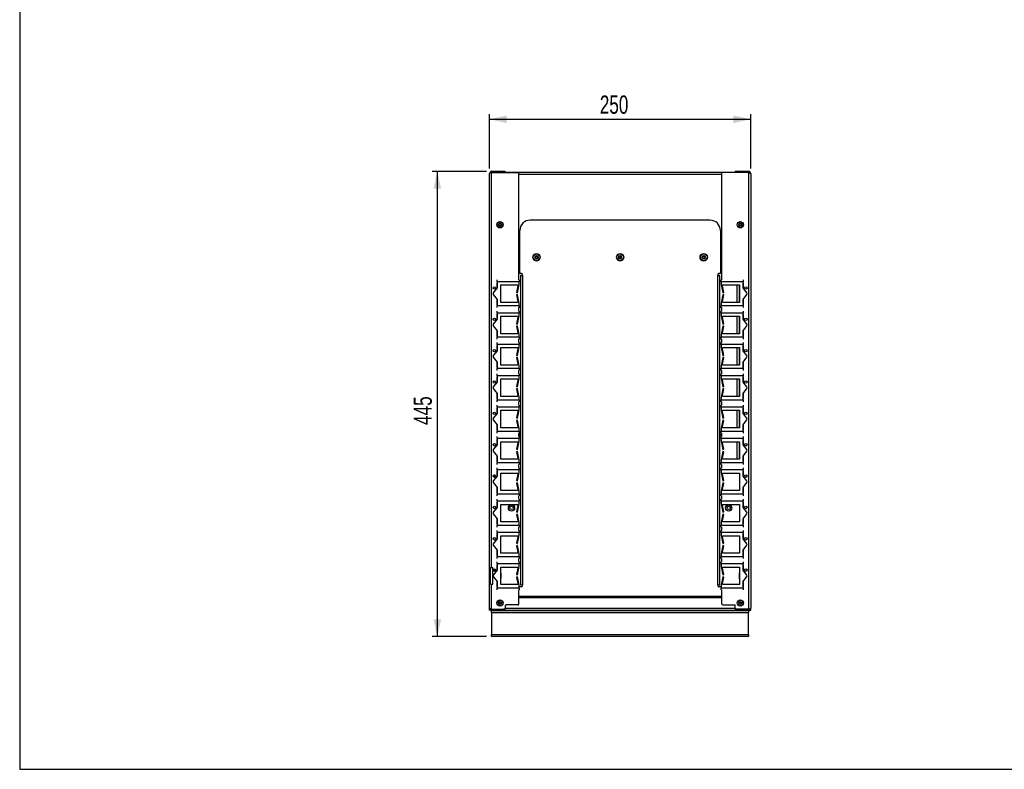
# Model space of a CAD drawing. Extents: x 24 to 2074, y 25 to 1460.
# Tile 1 of 3: x 24 to 967, y 25 to 742. Entities that reach past the tile are written whole.
import ezdxf
from ezdxf.enums import TextEntityAlignment as Align

# ---------------------------------------------------------------- set-up
doc = ezdxf.new("R2010")
doc.units = 0
doc.header["$LTSCALE"] = 5
doc.linetypes.add('CENTERX2', pattern=[20.32, 12.7, -2.54, 2.54, -2.54])
doc.layers.get('0').update_dxf_attribs({"linetype": 'CONTINUOUS'})
doc.layers.add('LAYER1', color=2, linetype='CONTINUOUS')
doc.layers.add('LAYER2', color=3, linetype='CENTERX2')
doc.dimstyles.new('SLDDIMSTYLE0', dxfattribs={"dimtxt": 17.5, "dimasz": 16.51, "dimexe": 0, "dimexo": 0.0625, "dimgap": 4.375, "dimtad": 1, "dimrnd": 1e-09, "dimzin": 12, "dimsah": 1, "dimcen": 0.09, "dimazin": 3, "dimtfac": 1, "dimtofl": 0, "dimtmove": 0, "dimatfit": 3})
doc.dimstyles.new('SLDDIMSTYLE1', dxfattribs={"dimtxt": 17.5, "dimasz": 16.51, "dimexe": 0, "dimexo": 0.0625, "dimgap": 4.375, "dimtad": 1, "dimrnd": 1e-09, "dimzin": 12, "dimsah": 1, "dimcen": 0.09, "dimazin": 3, "dimtfac": 1, "dimtofl": 0, "dimtmove": 0, "dimatfit": 3})

# ---------------------------------------------------------------- blocks, each defined once
blk = doc.blocks.new('_D')
at = {"layer": 'LAYER2', "color": 3, "linetype": 'CONTINUOUS'}
for p, q in [((470.78, 597.2), (418.78, 597.2)), ((423.78, 597.2), (423.78, 152.09)), ((470.78, 152.09), (418.78, 152.09))]:
    blk.add_line(p, q, dxfattribs=at)
for points in [[(423.78, 597.2), (420.18, 580.69), (427.38, 580.69)], [(423.78, 152.09), (427.38, 168.6), (420.18, 168.6)]]:
    blk.add_solid(points, dxfattribs=at)
at = {"layer": 'LAYER2', "color": 3, "linetype": 'CONTINUOUS', "width": 0.7}
blk.add_text('445', height=17.5, rotation=90, dxfattribs=at).set_placement((423.78, 354.64, -458), align=Align.BOTTOM_LEFT)
blk = doc.blocks.new('_D_1')
at = {"layer": 'LAYER2', "color": 3, "linetype": 'CONTINUOUS'}
for p, q in [((473.78, 600.2), (473.78, 652.2)), ((723.78, 600.2), (723.78, 652.2)), ((473.78, 647.2), (723.78, 647.2))]:
    blk.add_line(p, q, dxfattribs=at)
for points in [[(473.78, 647.2), (490.29, 643.6), (490.29, 650.8)], [(723.78, 647.2), (707.27, 650.8), (707.27, 643.6)]]:
    blk.add_solid(points, dxfattribs=at)
at = {"layer": 'LAYER2', "color": 3, "linetype": 'CONTINUOUS', "width": 0.7}
blk.add_text('250', height=17.5, dxfattribs=at).set_placement((579.34, 647.2, -458), align=Align.BOTTOM_LEFT)

msp = doc.modelspace()

# ---------------------------------------------------------------- linework, layer by layer
at = {"color": 7, "linetype": 'CONTINUOUS'}
for p, q in [((24, 1460), (24, 25)), ((24, 25), (2074, 25))]:
    msp.add_line(p, q, dxfattribs=at)
at = {"layer": 'LAYER1', "color": 2, "linetype": 'CONTINUOUS'}
for p, q in [((473.778, 179.201), (473.778, 595.201)), ((475.778, 597.201), (475.778, 596.201)), ((488.778, 597.201), (475.778, 597.201)), ((475.778, 596.201), (488.778, 596.201)), ((475.778, 596.131), (500.778, 596.131)), ((475.778, 218.201), (475.778, 596.131)), ((477.778, 596.131), (477.778, 596.201)), ((488.778, 597.201), (488.778, 596.201)), ((708.778, 596.201), (488.778, 596.201)), ((501.778, 493.538), (501.778, 595.131)), ((695.778, 594.201), (501.778, 594.201)), ((695.778, 595.131), (695.778, 493.538)), ((721.778, 596.131), (696.778, 596.131)), ((721.778, 597.201), (708.778, 597.201)), ((708.778, 596.201), (708.778, 597.201)), ((721.778, 596.201), (708.778, 596.201)), ((719.778, 596.201), (719.778, 596.131)), ((721.778, 597.201), (721.778, 596.201)), ((721.778, 596.131), (721.778, 178.272)), ((723.778, 595.201), (723.778, 179.201)), ((512.778, 550.599), (512.778, 550.591)), ((684.778, 550.599), (512.778, 550.599)), ((684.778, 550.591), (512.778, 550.591)), ((684.778, 550.591), (684.778, 550.599)), ((502.778, 540.591), (502.778, 540.599)), ((502.778, 499.593), (502.778, 540.591)), ((694.778, 540.599), (694.778, 540.591)), ((694.778, 540.591), (694.778, 499.593)), ((501.778, 505.201), (502.778, 505.201)), ((504.278, 499.593), (502.778, 499.593)), ((694.778, 499.593), (693.278, 499.593)), ((694.778, 505.201), (695.778, 505.201)), ((481.078, 490.701), (480.778, 490.701)), ((480.778, 490.701), (480.778, 485.316)), ((481.078, 491.601), (481.078, 493.538)), ((481.078, 491.601), (481.078, 485.701)), ((502.078, 491.601), (481.078, 491.601)), ((501.778, 493.601), (502.078, 493.601)), ((502.078, 493.601), (502.078, 491.601)), ((502.078, 489.101), (502.078, 491.601)), ((503.278, 497.609), (503.278, 497.64)), ((504.278, 497.64), (503.278, 497.64)), ((504.278, 497.609), (503.278, 497.609)), ((503.278, 497.609), (503.278, 201.618)), ((504.278, 497.609), (504.278, 497.64)), ((505.278, 497.593), (505.278, 498.593)), ((505.278, 497.593), (505.278, 201.602)), ((692.278, 498.593), (692.278, 497.593)), ((692.278, 201.602), (692.278, 497.593)), ((693.278, 497.64), (693.278, 497.609)), ((694.278, 497.64), (693.278, 497.64)), ((693.278, 497.609), (694.278, 497.609)), ((694.278, 497.64), (694.278, 497.609)), ((694.278, 201.618), (694.278, 497.609)), ((695.478, 491.601), (695.478, 493.601)), ((695.478, 493.601), (695.778, 493.601)), ((695.478, 491.601), (695.478, 489.101)), ((716.478, 491.601), (695.478, 491.601)), ((716.478, 493.538), (716.478, 491.601)), ((716.478, 485.701), (716.478, 491.601)), ((716.778, 490.701), (716.478, 490.701)), ((716.778, 485.316), (716.778, 490.701)), ((481.078, 485.701), (477.392, 480.97)), ((484.578, 488.601), (500.778, 488.601)), ((484.578, 471.801), (484.578, 488.601)), ((500.778, 487.615), (499.595, 481.388)), ((499.595, 481.388), (500.578, 481.201)), ((500.578, 481.201), (502.078, 489.101)), ((500.778, 488.601), (500.778, 487.615)), ((695.478, 489.101), (696.978, 481.201)), ((696.778, 488.601), (712.978, 488.601)), ((696.778, 487.615), (696.778, 488.601)), ((697.96, 481.388), (696.778, 487.615)), ((696.978, 481.201), (697.96, 481.388)), ((710.778, 471.801), (710.778, 488.601)), ((712.778, 488.601), (712.778, 471.801)), ((712.978, 488.601), (712.978, 471.801)), ((716.478, 488.701), (716.778, 488.701)), ((720.164, 480.97), (716.478, 485.701)), ((477.392, 479.433), (481.078, 474.701)), ((480.778, 475.087), (480.778, 469.701)), ((481.078, 474.701), (481.078, 468.801)), ((500.778, 471.801), (484.578, 471.801)), ((500.578, 479.201), (499.595, 479.015)), ((499.595, 479.015), (500.778, 472.787)), ((502.078, 471.301), (500.578, 479.201)), ((500.778, 472.787), (500.778, 471.801)), ((502.078, 468.801), (502.078, 471.301)), ((696.978, 479.201), (695.478, 471.301)), ((695.478, 471.301), (695.478, 468.801)), ((696.778, 472.787), (697.96, 479.015)), ((696.778, 471.801), (696.778, 472.787)), ((712.978, 471.801), (696.778, 471.801)), ((697.96, 479.015), (696.978, 479.201)), ((716.478, 474.701), (720.164, 479.433)), ((716.478, 468.801), (716.478, 474.701)), ((716.778, 471.701), (716.478, 471.701)), ((716.778, 469.701), (716.778, 475.087)), ((480.778, 469.701), (481.078, 469.701)), ((481.078, 468.801), (502.078, 468.801)), ((481.078, 466.865), (481.078, 468.801)), ((481.078, 461.601), (481.078, 463.538)), ((501.778, 463.538), (501.778, 466.865)), ((502.078, 466.801), (501.778, 466.801)), ((501.778, 463.601), (502.078, 463.601)), ((502.078, 468.801), (502.078, 466.801)), ((502.078, 463.601), (502.078, 461.601)), ((695.478, 468.801), (716.478, 468.801)), ((695.478, 466.801), (695.478, 468.801)), ((695.778, 466.801), (695.478, 466.801)), ((695.478, 463.601), (695.778, 463.601)), ((695.478, 461.601), (695.478, 463.601)), ((695.778, 466.865), (695.778, 463.538)), ((716.478, 469.701), (716.778, 469.701)), ((716.478, 468.801), (716.478, 466.865)), ((716.478, 463.538), (716.478, 461.601)), ((481.078, 455.701), (477.392, 450.97)), ((481.078, 460.701), (480.778, 460.701)), ((480.778, 460.701), (480.778, 455.316)), ((481.078, 461.601), (481.078, 455.701)), ((502.078, 461.601), (481.078, 461.601)), ((484.578, 458.601), (500.778, 458.601)), ((484.578, 441.801), (484.578, 458.601)), ((500.778, 457.615), (499.595, 451.388)), ((500.578, 451.201), (502.078, 459.101)), ((500.778, 458.601), (500.778, 457.615)), ((502.078, 459.101), (502.078, 461.601)), ((695.478, 461.601), (695.478, 459.101)), ((716.478, 461.601), (695.478, 461.601)), ((695.478, 459.101), (696.978, 451.201)), ((696.778, 458.601), (712.978, 458.601)), ((696.778, 457.615), (696.778, 458.601)), ((697.96, 451.388), (696.778, 457.615)), ((710.778, 441.801), (710.778, 458.601)), ((712.778, 458.601), (712.778, 441.801)), ((712.978, 458.601), (712.978, 441.801)), ((716.478, 455.701), (716.478, 461.601)), ((716.778, 460.701), (716.478, 460.701)), ((716.478, 458.701), (716.778, 458.701)), ((720.164, 450.97), (716.478, 455.701)), ((716.778, 455.316), (716.778, 460.701)), ((477.392, 449.433), (481.078, 444.701)), ((480.778, 445.087), (480.778, 439.701)), ((481.078, 444.701), (481.078, 438.801)), ((499.595, 451.388), (500.578, 451.201)), ((500.578, 449.201), (499.595, 449.015)), ((499.595, 449.015), (500.778, 442.787)), ((502.078, 441.301), (500.578, 449.201)), ((696.978, 449.201), (695.478, 441.301)), ((696.778, 442.787), (697.96, 449.015)), ((696.978, 451.201), (697.96, 451.388)), ((697.96, 449.015), (696.978, 449.201)), ((716.478, 444.701), (720.164, 449.433)), ((716.478, 438.801), (716.478, 444.701)), ((716.778, 439.701), (716.778, 445.087)), ((480.778, 439.701), (481.078, 439.701)), ((481.078, 438.801), (502.078, 438.801)), ((481.078, 436.865), (481.078, 438.801)), ((500.778, 441.801), (484.578, 441.801)), ((500.778, 442.787), (500.778, 441.801)), ((501.778, 433.538), (501.778, 436.865)), ((502.078, 436.801), (501.778, 436.801)), ((501.778, 433.601), (502.078, 433.601)), ((502.078, 438.801), (502.078, 441.301)), ((502.078, 438.801), (502.078, 436.801)), ((502.078, 433.601), (502.078, 431.601)), ((695.478, 441.301), (695.478, 438.801)), ((695.478, 438.801), (716.478, 438.801)), ((695.478, 436.801), (695.478, 438.801)), ((695.778, 436.801), (695.478, 436.801)), ((695.478, 431.601), (695.478, 433.601)), ((695.478, 433.601), (695.778, 433.601)), ((695.778, 436.865), (695.778, 433.538)), ((696.778, 441.801), (696.778, 442.787)), ((712.978, 441.801), (696.778, 441.801)), ((716.778, 441.701), (716.478, 441.701)), ((716.478, 439.701), (716.778, 439.701)), ((716.478, 438.801), (716.478, 436.865)), ((481.078, 425.701), (477.392, 420.97)), ((481.078, 430.701), (480.778, 430.701)), ((480.778, 430.701), (480.778, 425.316)), ((481.078, 431.601), (481.078, 433.538)), ((502.078, 431.601), (481.078, 431.601)), ((481.078, 431.601), (481.078, 425.701)), ((484.578, 428.601), (500.778, 428.601)), ((484.578, 411.801), (484.578, 428.601)), ((500.778, 427.615), (499.595, 421.388)), ((500.578, 421.201), (502.078, 429.101)), ((500.778, 428.601), (500.778, 427.615)), ((502.078, 429.101), (502.078, 431.601)), ((695.478, 431.601), (695.478, 429.101)), ((716.478, 431.601), (695.478, 431.601)), ((695.478, 429.101), (696.978, 421.201)), ((696.778, 428.601), (712.978, 428.601)), ((696.778, 427.615), (696.778, 428.601)), ((697.96, 421.388), (696.778, 427.615)), ((710.778, 411.801), (710.778, 428.601)), ((712.778, 428.601), (712.778, 411.801)), ((712.978, 428.601), (712.978, 411.801)), ((716.478, 433.538), (716.478, 431.601)), ((716.478, 425.701), (716.478, 431.601)), ((716.778, 430.701), (716.478, 430.701)), ((716.478, 428.701), (716.778, 428.701)), ((720.164, 420.97), (716.478, 425.701)), ((716.778, 425.316), (716.778, 430.701)), ((477.392, 419.433), (481.078, 414.701)), ((480.778, 415.087), (480.778, 409.701)), ((499.595, 421.388), (500.578, 421.201)), ((500.578, 419.201), (499.595, 419.015)), ((499.595, 419.015), (500.778, 412.787)), ((502.078, 411.301), (500.578, 419.201)), ((696.978, 419.201), (695.478, 411.301)), ((696.778, 412.787), (697.96, 419.015)), ((696.978, 421.201), (697.96, 421.388)), ((697.96, 419.015), (696.978, 419.201)), ((716.478, 414.701), (720.164, 419.433)), ((716.778, 409.701), (716.778, 415.087)), ((480.778, 409.701), (481.078, 409.701)), ((481.078, 414.701), (481.078, 408.801)), ((481.078, 408.801), (502.078, 408.801)), ((481.078, 406.865), (481.078, 408.801)), ((500.778, 411.801), (484.578, 411.801)), ((500.778, 412.787), (500.778, 411.801)), ((501.778, 403.538), (501.778, 406.865)), ((502.078, 406.801), (501.778, 406.801)), ((502.078, 408.801), (502.078, 411.301)), ((502.078, 408.801), (502.078, 406.801)), ((695.478, 411.301), (695.478, 408.801)), ((695.478, 408.801), (716.478, 408.801)), ((695.478, 406.801), (695.478, 408.801)), ((695.778, 406.801), (695.478, 406.801)), ((695.778, 406.865), (695.778, 403.538)), ((696.778, 411.801), (696.778, 412.787)), ((712.978, 411.801), (696.778, 411.801)), ((716.478, 408.801), (716.478, 414.701)), ((716.778, 411.701), (716.478, 411.701)), ((716.478, 409.701), (716.778, 409.701)), ((716.478, 408.801), (716.478, 406.865)), ((481.078, 400.701), (480.778, 400.701)), ((480.778, 400.701), (480.778, 395.316)), ((481.078, 401.601), (481.078, 403.538)), ((502.078, 401.601), (481.078, 401.601)), ((481.078, 401.601), (481.078, 395.701)), ((484.578, 398.601), (500.778, 398.601)), ((484.578, 381.801), (484.578, 398.601)), ((500.778, 397.615), (499.595, 391.388)), ((500.578, 391.201), (502.078, 399.101)), ((500.778, 398.601), (500.778, 397.615)), ((501.778, 403.601), (502.078, 403.601)), ((502.078, 403.601), (502.078, 401.601)), ((502.078, 399.101), (502.078, 401.601)), ((695.478, 401.601), (695.478, 403.601)), ((695.478, 403.601), (695.778, 403.601)), ((695.478, 401.601), (695.478, 399.101)), ((716.478, 401.601), (695.478, 401.601)), ((695.478, 399.101), (696.978, 391.201)), ((696.778, 398.601), (712.978, 398.601)), ((696.778, 397.615), (696.778, 398.601)), ((697.96, 391.388), (696.778, 397.615)), ((710.778, 381.801), (710.778, 398.601)), ((712.778, 398.601), (712.778, 381.801)), ((712.978, 398.601), (712.978, 381.801)), ((716.478, 403.538), (716.478, 401.601)), ((716.478, 395.701), (716.478, 401.601)), ((716.778, 400.701), (716.478, 400.701)), ((716.478, 398.701), (716.778, 398.701)), ((716.778, 395.316), (716.778, 400.701)), ((481.078, 395.701), (477.392, 390.97)), ((477.392, 389.433), (481.078, 384.701)), ((499.595, 391.388), (500.578, 391.201)), ((500.578, 389.201), (499.595, 389.015)), ((499.595, 389.015), (500.778, 382.787)), ((502.078, 381.301), (500.578, 389.201)), ((696.978, 389.201), (695.478, 381.301)), ((696.778, 382.787), (697.96, 389.015)), ((696.978, 391.201), (697.96, 391.388)), ((697.96, 389.015), (696.978, 389.201)), ((720.164, 390.97), (716.478, 395.701)), ((716.478, 384.701), (720.164, 389.433)), ((480.778, 385.087), (480.778, 379.701)), ((480.778, 379.701), (481.078, 379.701)), ((481.078, 384.701), (481.078, 378.801)), ((481.078, 378.801), (502.078, 378.801)), ((481.078, 376.865), (481.078, 378.801)), ((500.778, 381.801), (484.578, 381.801)), ((500.778, 382.787), (500.778, 381.801)), ((502.078, 378.801), (502.078, 381.301)), ((502.078, 378.801), (502.078, 376.801)), ((695.478, 381.301), (695.478, 378.801)), ((695.478, 378.801), (716.478, 378.801)), ((695.478, 376.801), (695.478, 378.801)), ((696.778, 381.801), (696.778, 382.787)), ((712.978, 381.801), (696.778, 381.801)), ((716.478, 378.801), (716.478, 384.701)), ((716.778, 381.701), (716.478, 381.701)), ((716.478, 379.701), (716.778, 379.701)), ((716.478, 378.801), (716.478, 376.865)), ((716.778, 379.701), (716.778, 385.087)), ((481.078, 370.701), (480.778, 370.701)), ((480.778, 370.701), (480.778, 365.316)), ((481.078, 371.601), (481.078, 373.538)), ((502.078, 371.601), (481.078, 371.601)), ((481.078, 371.601), (481.078, 365.701)), ((484.578, 368.601), (500.778, 368.601)), ((484.578, 351.801), (484.578, 368.601)), ((500.778, 367.615), (499.595, 361.388)), ((500.578, 361.201), (502.078, 369.101)), ((500.778, 368.601), (500.778, 367.615)), ((501.778, 373.538), (501.778, 376.865)), ((502.078, 376.801), (501.778, 376.801)), ((501.778, 373.601), (502.078, 373.601)), ((502.078, 373.601), (502.078, 371.601)), ((502.078, 369.101), (502.078, 371.601)), ((695.778, 376.801), (695.478, 376.801)), ((695.478, 371.601), (695.478, 373.601)), ((695.478, 373.601), (695.778, 373.601)), ((695.478, 371.601), (695.478, 369.101)), ((716.478, 371.601), (695.478, 371.601)), ((695.478, 369.101), (696.978, 361.201)), ((695.778, 376.865), (695.778, 373.538)), ((696.778, 368.601), (712.978, 368.601)), ((696.778, 367.615), (696.778, 368.601)), ((697.96, 361.388), (696.778, 367.615)), ((710.778, 351.801), (710.778, 368.601)), ((712.778, 368.601), (712.778, 351.801)), ((712.978, 368.601), (712.978, 351.801)), ((716.478, 373.538), (716.478, 371.601)), ((716.478, 365.701), (716.478, 371.601)), ((716.778, 370.701), (716.478, 370.701)), ((716.478, 368.701), (716.778, 368.701)), ((716.778, 365.316), (716.778, 370.701)), ((481.078, 365.701), (477.392, 360.97)), ((477.392, 359.433), (481.078, 354.701)), ((499.595, 361.388), (500.578, 361.201)), ((500.578, 359.201), (499.595, 359.015)), ((499.595, 359.015), (500.778, 352.787)), ((502.078, 351.301), (500.578, 359.201)), ((696.978, 359.201), (695.478, 351.301)), ((696.778, 352.787), (697.96, 359.015)), ((696.978, 361.201), (697.96, 361.388)), ((697.96, 359.015), (696.978, 359.201)), ((720.164, 360.97), (716.478, 365.701)), ((716.478, 354.701), (720.164, 359.433)), ((480.778, 355.087), (480.778, 349.701)), ((480.778, 349.701), (481.078, 349.701)), ((481.078, 354.701), (481.078, 348.801)), ((481.078, 348.801), (502.078, 348.801)), ((481.078, 346.865), (481.078, 348.801)), ((500.778, 351.801), (484.578, 351.801)), ((500.778, 352.787), (500.778, 351.801)), ((502.078, 348.801), (502.078, 351.301)), ((502.078, 348.801), (502.078, 346.801)), ((695.478, 351.301), (695.478, 348.801)), ((695.478, 348.801), (716.478, 348.801)), ((695.478, 346.801), (695.478, 348.801)), ((696.778, 351.801), (696.778, 352.787)), ((712.978, 351.801), (696.778, 351.801)), ((716.478, 348.801), (716.478, 354.701)), ((716.778, 351.701), (716.478, 351.701)), ((716.478, 349.701), (716.778, 349.701)), ((716.478, 348.801), (716.478, 346.865)), ((716.778, 349.701), (716.778, 355.087)), ((481.078, 340.701), (480.778, 340.701)), ((480.778, 340.701), (480.778, 335.316)), ((481.078, 341.601), (481.078, 343.538)), ((481.078, 341.601), (481.078, 335.701)), ((502.078, 341.601), (481.078, 341.601)), ((501.778, 343.538), (501.778, 346.865)), ((502.078, 346.801), (501.778, 346.801)), ((501.778, 343.601), (502.078, 343.601)), ((502.078, 343.601), (502.078, 341.601)), ((502.078, 339.101), (502.078, 341.601)), ((695.778, 346.801), (695.478, 346.801)), ((695.478, 341.601), (695.478, 343.601)), ((695.478, 343.601), (695.778, 343.601)), ((695.478, 341.601), (695.478, 339.101)), ((716.478, 341.601), (695.478, 341.601)), ((695.778, 346.865), (695.778, 343.538)), ((716.478, 343.538), (716.478, 341.601)), ((716.478, 335.701), (716.478, 341.601)), ((716.778, 340.701), (716.478, 340.701)), ((716.778, 335.316), (716.778, 340.701)), ((481.078, 335.701), (477.392, 330.97)), ((484.578, 338.601), (500.778, 338.601)), ((484.578, 321.801), (484.578, 338.601)), ((500.778, 337.615), (499.595, 331.388)), ((499.595, 331.388), (500.578, 331.201)), ((500.578, 331.201), (502.078, 339.101)), ((500.778, 338.601), (500.778, 337.615)), ((695.478, 339.101), (696.978, 331.201)), ((696.778, 338.601), (712.978, 338.601)), ((696.778, 337.615), (696.778, 338.601)), ((697.96, 331.388), (696.778, 337.615)), ((696.978, 331.201), (697.96, 331.388)), ((710.778, 321.801), (710.778, 338.601)), ((712.778, 338.601), (712.778, 321.801)), ((712.978, 338.601), (712.978, 321.801)), ((716.478, 338.701), (716.778, 338.701)), ((720.164, 330.97), (716.478, 335.701)), ((477.392, 329.433), (481.078, 324.701)), ((480.778, 325.087), (480.778, 319.701)), ((481.078, 324.701), (481.078, 318.801)), ((500.778, 321.801), (484.578, 321.801)), ((500.578, 329.201), (499.595, 329.015)), ((499.595, 329.015), (500.778, 322.787)), ((502.078, 321.301), (500.578, 329.201)), ((500.778, 322.787), (500.778, 321.801)), ((502.078, 318.801), (502.078, 321.301)), ((696.978, 329.201), (695.478, 321.301)), ((695.478, 321.301), (695.478, 318.801)), ((696.778, 322.787), (697.96, 329.015)), ((696.778, 321.801), (696.778, 322.787)), ((712.978, 321.801), (696.778, 321.801)), ((697.96, 329.015), (696.978, 329.201)), ((716.478, 324.701), (720.164, 329.433)), ((716.478, 318.801), (716.478, 324.701)), ((716.778, 321.701), (716.478, 321.701)), ((716.778, 319.701), (716.778, 325.087)), ((480.778, 319.701), (481.078, 319.701)), ((481.078, 318.801), (502.078, 318.801)), ((481.078, 316.865), (481.078, 318.801)), ((481.078, 311.601), (481.078, 313.538)), ((481.078, 311.601), (481.078, 305.701)), ((502.078, 311.601), (481.078, 311.601)), ((501.778, 313.538), (501.778, 316.865)), ((502.078, 316.801), (501.778, 316.801)), ((501.778, 313.601), (502.078, 313.601)), ((502.078, 318.801), (502.078, 316.801)), ((502.078, 313.601), (502.078, 311.601)), ((502.078, 309.101), (502.078, 311.601)), ((695.478, 318.801), (716.478, 318.801)), ((695.478, 316.801), (695.478, 318.801)), ((695.778, 316.801), (695.478, 316.801)), ((695.478, 311.601), (695.478, 313.601)), ((695.478, 313.601), (695.778, 313.601)), ((695.478, 311.601), (695.478, 309.101)), ((716.478, 311.601), (695.478, 311.601)), ((695.778, 316.865), (695.778, 313.538)), ((716.478, 319.701), (716.778, 319.701)), ((716.478, 318.801), (716.478, 316.865)), ((716.478, 313.538), (716.478, 311.601)), ((716.478, 305.701), (716.478, 311.601)), ((481.078, 305.701), (477.392, 300.97)), ((478.186, 306.937), (478.186, 305.551)), ((481.078, 310.701), (480.778, 310.701)), ((480.778, 310.701), (480.778, 305.316)), ((484.578, 308.601), (500.778, 308.601)), ((484.578, 291.801), (484.578, 308.601)), ((500.778, 307.615), (499.595, 301.388)), ((500.578, 301.201), (502.078, 309.101)), ((500.778, 308.601), (500.778, 307.615)), ((695.478, 309.101), (696.978, 301.201)), ((696.778, 308.601), (712.978, 308.601)), ((696.778, 307.615), (696.778, 308.601)), ((697.96, 301.388), (696.778, 307.615)), ((712.978, 308.601), (712.978, 291.801)), ((716.778, 310.701), (716.478, 310.701)), ((716.478, 310.201), (716.778, 310.201)), ((720.164, 300.97), (716.478, 305.701)), ((716.778, 305.316), (716.778, 310.701)), ((477.392, 299.433), (481.078, 294.701)), ((480.778, 295.087), (480.778, 289.701)), ((481.078, 294.701), (481.078, 288.801)), ((499.595, 301.388), (500.578, 301.201)), ((500.578, 299.201), (499.595, 299.015)), ((499.595, 299.015), (500.778, 292.787)), ((502.078, 291.301), (500.578, 299.201)), ((500.778, 292.787), (500.778, 291.801)), ((696.978, 299.201), (695.478, 291.301)), ((696.778, 292.787), (697.96, 299.015)), ((696.778, 291.801), (696.778, 292.787)), ((696.978, 301.201), (697.96, 301.388)), ((697.96, 299.015), (696.978, 299.201)), ((716.478, 294.701), (720.164, 299.433)), ((716.478, 288.801), (716.478, 294.701)), ((716.778, 289.701), (716.778, 295.087)), ((480.778, 289.701), (481.078, 289.701)), ((481.078, 288.801), (502.078, 288.801)), ((481.078, 286.865), (481.078, 288.801)), ((481.078, 281.601), (481.078, 283.538)), ((500.778, 291.801), (484.578, 291.801)), ((501.778, 283.538), (501.778, 286.865)), ((502.078, 286.801), (501.778, 286.801)), ((501.778, 283.601), (502.078, 283.601)), ((502.078, 288.801), (502.078, 291.301)), ((502.078, 288.801), (502.078, 286.801)), ((502.078, 283.601), (502.078, 281.601)), ((695.478, 291.301), (695.478, 288.801)), ((695.478, 288.801), (716.478, 288.801)), ((695.478, 286.801), (695.478, 288.801)), ((695.778, 286.801), (695.478, 286.801)), ((695.478, 281.601), (695.478, 283.601)), ((695.478, 283.601), (695.778, 283.601)), ((695.778, 286.865), (695.778, 283.538)), ((712.978, 291.801), (696.778, 291.801)), ((716.478, 289.701), (716.778, 289.701)), ((716.478, 288.801), (716.478, 286.865)), ((716.478, 283.538), (716.478, 281.601)), ((481.078, 275.701), (477.392, 270.97)), ((481.078, 280.701), (480.778, 280.701)), ((480.778, 280.701), (480.778, 275.316)), ((481.078, 281.601), (481.078, 275.701)), ((502.078, 281.601), (481.078, 281.601)), ((484.578, 278.601), (500.778, 278.601)), ((484.578, 261.801), (484.578, 278.601)), ((500.778, 277.615), (499.595, 271.388)), ((500.578, 271.201), (502.078, 279.101)), ((500.778, 278.601), (500.778, 277.615)), ((502.078, 279.101), (502.078, 281.601)), ((695.478, 281.601), (695.478, 279.101)), ((716.478, 281.601), (695.478, 281.601)), ((695.478, 279.101), (696.978, 271.201)), ((696.778, 278.601), (712.978, 278.601)), ((696.778, 277.615), (696.778, 278.601)), ((697.96, 271.388), (696.778, 277.615)), ((712.978, 278.601), (712.978, 261.801)), ((716.478, 275.701), (716.478, 281.601)), ((716.778, 280.701), (716.478, 280.701)), ((720.164, 270.97), (716.478, 275.701)), ((716.778, 275.316), (716.778, 280.701)), ((477.392, 269.433), (481.078, 264.701)), ((480.778, 265.087), (480.778, 259.701)), ((481.078, 264.701), (481.078, 258.801)), ((499.595, 271.388), (500.578, 271.201)), ((500.578, 269.201), (499.595, 269.015)), ((499.595, 269.015), (500.778, 262.787)), ((502.078, 261.301), (500.578, 269.201)), ((696.978, 269.201), (695.478, 261.301)), ((696.778, 262.787), (697.96, 269.015)), ((696.978, 271.201), (697.96, 271.388)), ((697.96, 269.015), (696.978, 269.201)), ((716.478, 264.701), (720.164, 269.433)), ((716.478, 258.801), (716.478, 264.701)), ((716.778, 259.701), (716.778, 265.087)), ((480.778, 259.701), (481.078, 259.701)), ((481.078, 258.801), (502.078, 258.801)), ((481.078, 256.865), (481.078, 258.801)), ((500.778, 261.801), (484.578, 261.801)), ((500.778, 262.787), (500.778, 261.801)), ((501.778, 253.538), (501.778, 256.865)), ((502.078, 256.801), (501.778, 256.801)), ((502.078, 258.801), (502.078, 261.301)), ((502.078, 258.801), (502.078, 256.801)), ((695.478, 261.301), (695.478, 258.801)), ((695.478, 258.801), (716.478, 258.801)), ((695.478, 256.801), (695.478, 258.801)), ((695.778, 256.801), (695.478, 256.801)), ((695.778, 256.865), (695.778, 253.538)), ((696.778, 261.801), (696.778, 262.787)), ((712.978, 261.801), (696.778, 261.801)), ((716.478, 259.701), (716.778, 259.701)), ((716.478, 258.801), (716.478, 256.865)), ((481.078, 245.701), (477.392, 240.97)), ((481.078, 250.701), (480.778, 250.701)), ((480.778, 250.701), (480.778, 245.316)), ((481.078, 251.601), (481.078, 253.538)), ((502.078, 251.601), (481.078, 251.601)), ((481.078, 251.601), (481.078, 245.701)), ((484.578, 248.601), (500.778, 248.601)), ((484.578, 231.801), (484.578, 248.601)), ((500.778, 247.615), (499.595, 241.388)), ((500.578, 241.201), (502.078, 249.101)), ((500.778, 248.601), (500.778, 247.615)), ((501.778, 253.601), (502.078, 253.601)), ((502.078, 253.601), (502.078, 251.601)), ((502.078, 249.101), (502.078, 251.601)), ((695.478, 253.601), (695.778, 253.601)), ((695.478, 251.601), (695.478, 253.601)), ((695.478, 251.601), (695.478, 249.101)), ((716.478, 251.601), (695.478, 251.601)), ((695.478, 249.101), (696.978, 241.201)), ((696.778, 248.601), (712.978, 248.601)), ((696.778, 247.615), (696.778, 248.601)), ((697.96, 241.388), (696.778, 247.615)), ((712.978, 248.601), (712.978, 231.801)), ((716.478, 253.538), (716.478, 251.601)), ((716.478, 245.701), (716.478, 251.601)), ((716.778, 250.701), (716.478, 250.701)), ((720.164, 240.97), (716.478, 245.701)), ((716.778, 245.316), (716.778, 250.701)), ((477.392, 239.433), (481.078, 234.701)), ((499.595, 241.388), (500.578, 241.201)), ((500.578, 239.201), (499.595, 239.015)), ((499.595, 239.015), (500.778, 232.787)), ((502.078, 231.301), (500.578, 239.201)), ((696.978, 239.201), (695.478, 231.301)), ((696.778, 232.787), (697.96, 239.015)), ((696.978, 241.201), (697.96, 241.388)), ((697.96, 239.015), (696.978, 239.201)), ((716.478, 234.701), (720.164, 239.433)), ((480.778, 235.087), (480.778, 229.701)), ((480.778, 229.701), (481.078, 229.701)), ((481.078, 234.701), (481.078, 228.801)), ((481.078, 228.801), (502.078, 228.801)), ((481.078, 226.865), (481.078, 228.801)), ((500.778, 231.801), (484.578, 231.801)), ((500.778, 232.787), (500.778, 231.801)), ((501.778, 223.538), (501.778, 226.865)), ((502.078, 226.801), (501.778, 226.801)), ((502.078, 228.801), (502.078, 231.301)), ((502.078, 228.801), (502.078, 226.801)), ((695.478, 231.301), (695.478, 228.801)), ((695.478, 228.801), (716.478, 228.801)), ((695.478, 226.801), (695.478, 228.801)), ((695.778, 226.801), (695.478, 226.801)), ((695.778, 226.865), (695.778, 223.538)), ((696.778, 231.801), (696.778, 232.787)), ((712.978, 231.801), (696.778, 231.801)), ((716.478, 228.801), (716.478, 234.701)), ((716.478, 229.701), (716.778, 229.701)), ((716.478, 228.801), (716.478, 226.865)), ((716.778, 229.701), (716.778, 235.087)), ((474.778, 202.201), (474.778, 218.201)), ((474.778, 218.201), (476.778, 218.201)), ((476.778, 202.201), (476.778, 218.201)), ((480.778, 220.701), (480.778, 215.316)), ((481.078, 220.701), (480.778, 220.701)), ((481.078, 221.601), (481.078, 223.538)), ((481.078, 221.601), (481.078, 215.701)), ((502.078, 221.601), (481.078, 221.601)), ((484.578, 218.601), (500.778, 218.601)), ((484.578, 201.801), (484.578, 218.601)), ((500.778, 217.615), (499.595, 211.388)), ((500.578, 211.201), (502.078, 219.101)), ((500.778, 218.601), (500.778, 217.615)), ((501.778, 223.601), (502.078, 223.601)), ((502.078, 223.601), (502.078, 221.601)), ((502.078, 219.101), (502.078, 221.601)), ((695.478, 223.601), (695.778, 223.601)), ((695.478, 221.601), (695.478, 223.601)), ((695.478, 221.601), (695.478, 219.101)), ((716.478, 221.601), (695.478, 221.601)), ((695.478, 219.101), (696.978, 211.201)), ((696.778, 218.601), (712.978, 218.601)), ((696.778, 217.615), (696.778, 218.601)), ((697.96, 211.388), (696.778, 217.615)), ((712.978, 218.601), (712.978, 201.801)), ((716.478, 223.538), (716.478, 221.601)), ((716.478, 215.701), (716.478, 221.601)), ((716.778, 220.701), (716.478, 220.701)), ((716.778, 215.316), (716.778, 220.701)), ((477.278, 216.295), (477.278, 215.108)), ((481.078, 215.701), (477.392, 210.97)), ((477.392, 209.433), (481.078, 204.701)), ((479.04, 215.201), (477.726, 216.768)), ((478.391, 215.201), (478.602, 214.497)), ((478.391, 215.201), (479.523, 215.201)), ((484.778, 210.201), (484.778, 212.548)), ((484.778, 207.855), (484.778, 210.201)), ((499.595, 211.388), (500.578, 211.201)), ((500.578, 209.201), (499.595, 209.015)), ((499.595, 209.015), (500.778, 202.787)), ((502.078, 201.301), (500.578, 209.201)), ((696.978, 209.201), (695.478, 201.301)), ((696.778, 202.787), (697.96, 209.015)), ((696.978, 211.201), (697.96, 211.388)), ((697.96, 209.015), (696.978, 209.201)), ((712.778, 212.548), (712.778, 207.855)), ((720.164, 210.97), (716.478, 215.701)), ((716.478, 204.701), (720.164, 209.433)), ((474.778, 202.201), (476.778, 202.201)), ((475.778, 178.272), (475.778, 202.201)), ((480.778, 205.087), (480.778, 199.701)), ((480.778, 199.701), (481.078, 199.701)), ((481.078, 204.701), (481.078, 198.801)), ((481.078, 198.801), (502.078, 198.801)), ((481.078, 196.865), (481.078, 198.801)), ((500.778, 201.801), (484.578, 201.801)), ((500.778, 202.787), (500.778, 201.801)), ((502.078, 198.801), (502.078, 201.301)), ((504.278, 199.61), (502.078, 199.61)), ((504.278, 199.602), (502.078, 199.602)), ((502.078, 198.801), (502.078, 196.801)), ((504.278, 199.602), (504.278, 199.61)), ((505.278, 200.602), (505.278, 201.602)), ((692.278, 201.602), (692.278, 200.602)), ((693.278, 199.61), (693.278, 199.602)), ((695.478, 199.61), (693.278, 199.61)), ((695.478, 199.602), (693.278, 199.602)), ((695.478, 201.301), (695.478, 198.801)), ((695.478, 198.801), (716.478, 198.801)), ((695.478, 196.801), (695.478, 198.801)), ((696.778, 201.801), (696.778, 202.787)), ((712.978, 201.801), (696.778, 201.801)), ((716.478, 198.801), (716.478, 204.701)), ((716.478, 199.701), (716.778, 199.701)), ((716.478, 198.801), (716.478, 196.865)), ((716.778, 199.701), (716.778, 205.087)), ((501.778, 183.272), (501.778, 196.865)), ((502.078, 196.801), (501.778, 196.801)), ((501.778, 190.602), (695.778, 190.602)), ((695.778, 189.201), (501.778, 189.201)), ((695.778, 196.801), (695.478, 196.801)), ((695.778, 196.865), (695.778, 184.272)), ((473.778, 177.201), (473.778, 179.201)), ((484.644, 184.701), (482.912, 184.701)), ((488.775, 179.201), (488.778, 179.201)), ((488.778, 181.272), (488.778, 179.272)), ((488.778, 179.201), (708.778, 179.201)), ((488.778, 177.201), (488.778, 179.201)), ((500.778, 182.272), (489.778, 182.272)), ((697.778, 182.272), (708.778, 182.272)), ((708.778, 179.272), (708.778, 182.272)), ((708.778, 179.201), (708.778, 177.201)), ((708.778, 179.201), (708.78, 179.201)), ((714.644, 184.701), (712.912, 184.701)), ((723.778, 177.201), (723.778, 179.201)), ((474.778, 177.201), (473.778, 177.201)), ((474.778, 177.473), (474.778, 177.469)), ((474.778, 177.201), (474.778, 177.469)), ((474.778, 177.201), (475.778, 177.201)), ((475.778, 178.272), (487.778, 178.272)), ((475.778, 178.201), (475.778, 178.272)), ((475.778, 177.201), (475.778, 178.201)), ((475.778, 178.201), (485.778, 178.201)), ((485.778, 177.201), (475.778, 177.201)), ((475.778, 177.087), (721.778, 177.087)), ((475.778, 175.087), (475.778, 177.087)), ((475.778, 175.087), (721.778, 175.087)), ((475.778, 175.087), (475.778, 154.087)), ((477.778, 178.201), (477.778, 178.272)), ((477.778, 177.087), (477.778, 177.201)), ((479.728, 178.272), (479.728, 178.201)), ((482.778, 178.272), (482.778, 178.201)), ((485.778, 177.201), (485.778, 178.201)), ((485.778, 178.201), (486.778, 178.201)), ((486.778, 177.201), (485.778, 177.201)), ((485.828, 178.272), (485.828, 178.201)), ((486.778, 178.201), (486.778, 177.201)), ((488.278, 177.201), (486.778, 177.201)), ((488.278, 177.201), (488.278, 177.087)), ((488.778, 177.201), (708.778, 177.201)), ((489.278, 177.137), (489.278, 177.201)), ((490.278, 177.137), (489.278, 177.137)), ((490.278, 177.201), (490.278, 177.137)), ((497.778, 177.087), (497.778, 177.201)), ((498.778, 177.087), (498.778, 177.201)), ((499.278, 177.087), (499.278, 177.201)), ((698.278, 177.201), (698.278, 177.087)), ((698.778, 177.087), (698.778, 177.201)), ((699.778, 177.087), (699.778, 177.201)), ((707.278, 177.137), (707.278, 177.201)), ((708.278, 177.137), (707.278, 177.137)), ((708.278, 177.201), (708.278, 177.137)), ((710.778, 177.201), (709.278, 177.201)), ((709.278, 177.201), (709.278, 177.087)), ((721.778, 178.272), (709.778, 178.272)), ((710.778, 177.201), (710.778, 178.201)), ((710.778, 178.201), (711.778, 178.201)), ((711.778, 177.201), (710.778, 177.201)), ((711.728, 178.272), (711.728, 178.201)), ((711.778, 178.201), (711.778, 177.201)), ((721.778, 178.201), (711.778, 178.201)), ((711.778, 177.201), (721.778, 177.201)), ((714.778, 178.272), (714.778, 178.201)), ((717.828, 178.272), (717.828, 178.201)), ((719.778, 178.272), (719.778, 178.201)), ((719.778, 177.087), (719.778, 177.201)), ((721.778, 178.272), (721.778, 178.201)), ((721.778, 177.201), (721.778, 178.201)), ((721.778, 177.201), (722.778, 177.201)), ((721.778, 177.087), (721.778, 175.087)), ((721.778, 154.087), (721.778, 175.087)), ((722.778, 177.469), (722.778, 177.505)), ((722.778, 177.469), (722.778, 177.201)), ((722.778, 177.201), (723.778, 177.201)), ((475.778, 154.087), (721.778, 154.087)), ((475.778, 152.087), (475.778, 154.087)), ((721.778, 152.087), (475.778, 152.087)), ((721.778, 154.087), (721.778, 152.087))]:
    msp.add_line(p, q, dxfattribs=at)
at = {"layer": 'LAYER1', "color": 2, "linetype": 'CONTINUOUS', "flags": 128}
for points in [[(475.778, 596.201), (475.351, 596.106), (475.107, 595.925)], [(721.778, 596.131), (722.467, 595.923), (723.072, 595.714), (723.518, 595.506), (723.751, 595.298), (723.778, 595.201)], [(475.778, 178.272), (475.088, 178.48), (474.484, 178.688), (474.037, 178.897), (473.804, 179.105), (473.778, 179.201)], [(477.778, 177.201), (477.388, 177.163), (477.112, 177.087)], [(487.147, 178.272), (486.973, 178.221), (486.778, 178.201)], [(489.939, 177.087), (489.941, 177.09), (489.971, 177.137)], [(707.584, 177.137), (707.615, 177.09), (707.617, 177.087)], [(710.778, 178.201), (710.583, 178.221), (710.408, 178.272)], [(720.444, 177.087), (720.168, 177.163), (719.778, 177.201)], [(721.778, 178.201), (722.204, 178.297), (722.449, 178.478)]]:
    msp.add_lwpolyline(points, dxfattribs=at)
at = {"layer": 'LAYER1', "color": 2, "linetype": 'CONTINUOUS'}
for centre, radius in [((483.778, 546.201), 3), ((483.778, 546.201), 2.95), ((483.778, 546.201), 2.85), ((483.778, 546.201), 1.5), ((483.778, 546.201), 1), ((713.778, 546.201), 3), ((713.778, 546.201), 2.95), ((713.778, 546.201), 2.85), ((713.778, 546.201), 1.5), ((713.778, 546.201), 1), ((518.778, 515.148), 3.5), ((518.778, 515.201), 3.25), ((598.778, 515.148), 3.5), ((598.778, 515.201), 3.25), ((678.778, 515.148), 3.5), ((678.778, 515.201), 3.25), ((518.778, 515.201), 3.176), ((518.778, 515.201), 1.629), ((518.778, 515.201), 1), ((598.778, 515.201), 3.176), ((598.778, 515.201), 1.629), ((598.778, 515.201), 1), ((678.778, 515.201), 3.176), ((678.778, 515.201), 1.629), ((678.778, 515.201), 1), ((478.378, 485.701), 1.25), ((719.178, 485.701), 1.25), ((478.378, 455.701), 1.25), ((719.178, 455.701), 1.25), ((478.378, 425.701), 1.25), ((719.178, 425.701), 1.25), ((478.378, 395.701), 1.25), ((719.178, 395.701), 1.25), ((478.378, 365.701), 1.25), ((719.178, 365.701), 1.25), ((478.378, 335.701), 1.25), ((719.178, 335.701), 1.25), ((478.378, 305.701), 1.25), ((719.178, 305.701), 1.25), ((478.378, 275.701), 1.25), ((494.778, 275.201), 3), ((494.778, 275.201), 1.65), ((702.778, 275.201), 3), ((702.778, 275.201), 1.65), ((719.178, 275.701), 1.25), ((478.378, 245.701), 1.25), ((719.178, 245.701), 1.25), ((478.378, 215.701), 1.25), ((719.178, 215.701), 1.25), ((483.778, 184.201), 3), ((483.778, 184.201), 2.95), ((483.778, 184.201), 2.85), ((483.778, 184.201), 1.5), ((483.778, 184.201), 1), ((713.778, 184.201), 3), ((713.778, 184.201), 2.95), ((713.778, 184.201), 2.85), ((713.778, 184.201), 1.5), ((713.778, 184.201), 1)]:
    msp.add_circle(centre, radius, dxfattribs=at)
for centre, radius, start, end in [((475.778, 595.201), 2, 90, 180), ((476.463, 592.038), 4.149, 99.51026, 130.333111), ((500.778, 595.131), 1, 360, 90), ((696.778, 595.131), 1, 90, 180), ((721.778, 595.201), 2, 0, 90), ((721.842, 595.375), 0.829, 41.45738, 94.435348), ((512.778, 540.599), 10, 89.999101, 179.999101), ((512.778, 540.591), 10, 89.999101, 179.999101), ((684.778, 540.599), 10, 0.000899, 90.000899), ((684.778, 540.591), 10, 0.000899, 90.000899), ((518.778, 515.156), 3.5, 180.000921, 270.000877), ((518.778, 515.156), 3.5, 269.998983, 359.999219), ((598.778, 515.156), 3.5, 180.000921, 270.000877), ((598.778, 515.156), 3.5, 269.998983, 359.999219), ((678.778, 515.156), 3.5, 180.000921, 270.000877), ((678.778, 515.156), 3.5, 269.998983, 359.999219), ((504.278, 498.593), 1, 0.000899, 90.000899), ((693.278, 498.593), 1, 89.999101, 179.999101), ((504.778, 560.716), 63.125, 268.638358, 270.453805), ((505.028, 529.162), 31.562, 268.638358, 270.453805), ((692.778, 560.716), 63.125, 269.546195, 271.361642), ((692.528, 529.162), 31.562, 269.546195, 271.361642), ((478.378, 480.201), 1.25, 142.081293, 217.918707), ((719.178, 480.201), 1.25, 322.081293, 37.918707), ((478.378, 450.201), 1.25, 142.081293, 217.918707), ((719.178, 450.201), 1.25, 322.081293, 37.918707), ((478.378, 420.201), 1.25, 142.081293, 217.918707), ((719.178, 420.201), 1.25, 322.081293, 37.918707), ((478.378, 390.201), 1.25, 142.081293, 217.918707), ((719.178, 390.201), 1.25, 322.081293, 37.918707), ((478.378, 360.201), 1.25, 142.081293, 217.918707), ((719.178, 360.201), 1.25, 322.081293, 37.918707), ((512.778, 345.201), 10, 161.805128, 198.194872), ((684.778, 345.201), 10, 341.805128, 18.194872), ((478.378, 330.201), 1.25, 142.081293, 217.918707), ((719.178, 330.201), 1.25, 322.081293, 37.918707), ((477.232, 305.851), 1, 282.090772, 342.542397), ((478.378, 300.201), 1.25, 142.081293, 217.918707), ((719.178, 300.201), 1.25, 322.081293, 37.918707), ((478.378, 270.201), 1.25, 142.081293, 217.918707), ((719.178, 270.201), 1.25, 322.081293, 37.918707), ((478.378, 240.201), 1.25, 142.081293, 217.918707), ((719.178, 240.201), 1.25, 322.081293, 37.918707), ((478.378, 210.201), 1.25, 142.081293, 217.918707), ((484.124, 212.548), 0.654, 0, 46.045902), ((484.124, 207.855), 0.654, 313.954098, 0), ((713.432, 212.548), 0.654, 133.954098, 180), ((713.432, 207.855), 0.654, 180, 226.045902), ((719.178, 210.201), 1.25, 322.081293, 37.918707), ((504.778, 264.725), 63.125, 268.638358, 270.453805), ((504.278, 200.61), 1, 269.999101, 359.999101), ((504.278, 200.602), 1, 269.999101, 359.999101), ((692.778, 264.725), 63.125, 269.546195, 271.361642), ((693.278, 200.61), 1, 180.000899, 270.000899), ((693.278, 200.602), 1, 180.000899, 270.000899), ((475.778, 179.201), 2, 180, 270), ((486.778, 179.201), 2, 270, 0), ((487.778, 179.272), 1, 270, 0), ((489.778, 181.272), 1, 90, 180), ((500.778, 183.272), 1, 270, 0), ((697.778, 184.272), 2, 180, 270), ((709.778, 179.272), 1, 180, 270), ((710.778, 179.201), 2, 180, 270), ((721.092, 182.364), 4.149, 279.51026, 310.333111), ((721.778, 179.201), 2, 270, 0), ((475.714, 179.028), 0.829, 221.45738, 274.435348), ((488.278, 178.201), 1, 270, 300), ((709.278, 178.201), 1, 240, 270)]:
    msp.add_arc(centre, radius, start, end, dxfattribs=at)

# ---------------------------------------------------------------- dimensions: what is measured, and where the dimension line sits
at = {"layer": 'LAYER2', "color": 3, "linetype": 'CONTINUOUS'}
dim = msp.add_linear_dim(base=(723.778, 647.201), p1=(473.778, 595.201), p2=(723.778, 595.201), dimstyle='SLDDIMSTYLE1', dxfattribs=at)
dim.commit()
dim.dimension.update_dxf_attribs({"geometry": '_D_1', "text_midpoint": (598.735, 647.201), "dimtype": 160})
dim = msp.add_linear_dim(base=(423.778, 152.087), p1=(475.778, 597.201), p2=(475.778, 152.087), angle=90, dimstyle='SLDDIMSTYLE0', dxfattribs=at)
dim.commit()
dim.dimension.update_dxf_attribs({"geometry": '_D', "text_midpoint": (423.778, 374.039), "dimtype": 160})

doc.saveas('drawing.dxf')
